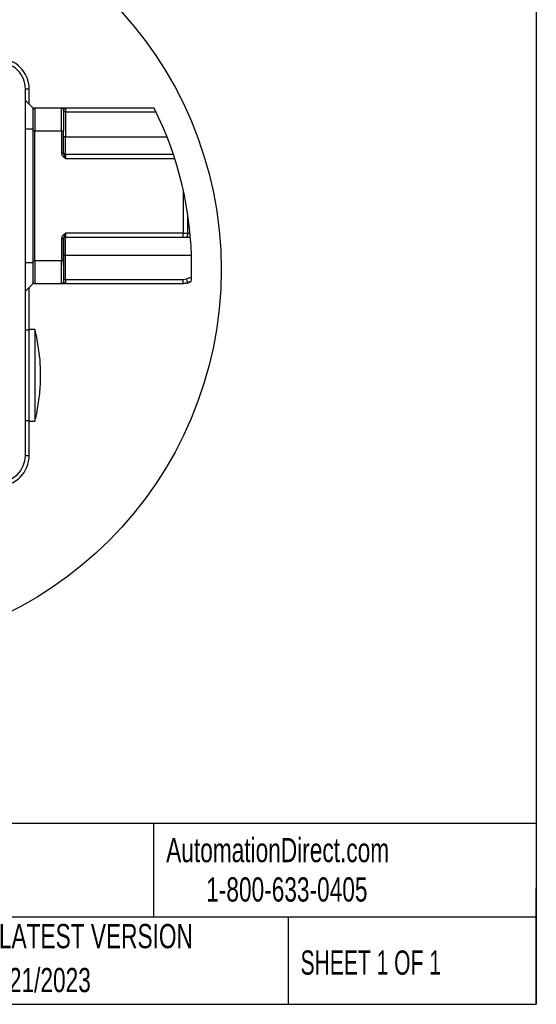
# Model space of a CAD drawing. Header units: millimetres. Extents: x 19 to 819, y 19 to 629.
# Tile 9 of 30: x 684 to 819, y 19 to 277. Entities that reach past the tile are written whole.
import ezdxf

# ---------------------------------------------------------------- set-up
doc = ezdxf.new("R2010")
doc.units = ezdxf.units.MM
doc.header["$LTSCALE"] = 3
doc.layers.add('DIMENSIONS', color=140, linetype='Continuous', lineweight=25)
doc.layers.add('TEXT', color=140, linetype='Continuous', lineweight=25)
doc.layers.add('SLD-DEFPOINTS', color=7, linetype='Continuous')
doc.styles.add('SLDTEXTSTYLE0', font='TXT', dxfattribs={"width": 0.7})
doc.styles.add('SLDTEXTSTYLE1', font='TXT', dxfattribs={"width": 0.65})

msp = doc.modelspace()

# ---------------------------------------------------------------- linework, layer by layer
for p, q in [((685.162, 162.828), (685.162, 258.828)), ((685.162, 258.828), (686.162, 258.828)), ((686.162, 254.828), (686.162, 258.828)), ((687.162, 253.828), (685.162, 255.828)), ((687.162, 248.328), (687.162, 253.828)), ((687.662, 253.828), (687.662, 247.828)), ((694.662, 253.828), (687.662, 253.828)), ((694.662, 247.828), (694.662, 253.828)), ((695.482, 253.828), (694.979, 253.828)), ((695.162, 253.328), (695.162, 247.828)), ((695.662, 252.828), (695.162, 252.828)), ((695.527, 253.775), (695.662, 253.828)), ((695.57, 253.802), (695.662, 253.828)), ((695.662, 253.828), (695.662, 252.828)), ((718.92, 253.828), (695.662, 253.828)), ((695.662, 252.828), (695.662, 246.328)), ((695.662, 252.828), (719.414, 252.828)), ((687.162, 248.328), (685.162, 248.328)), ((687.162, 213.328), (687.162, 248.328)), ((687.662, 247.828), (687.162, 247.828)), ((687.662, 213.828), (687.662, 247.828)), ((687.662, 247.828), (694.662, 247.828)), ((694.662, 247.828), (694.662, 242.042)), ((694.662, 247.828), (695.162, 247.828)), ((695.162, 242.042), (695.162, 247.828)), ((695.162, 246.337), (695.185, 246.328)), ((695.662, 246.328), (695.185, 246.328)), ((695.662, 246.328), (722.276, 246.328)), ((695.662, 241.628), (695.662, 246.328)), ((695.162, 242.042), (694.662, 242.042)), ((695.662, 241.628), (695.662, 240.628)), ((723.988, 241.628), (695.662, 241.628)), ((695.662, 240.628), (724.316, 240.628)), ((726.564, 232.329), (726.564, 221.028)), ((727.717, 226.133), (727.717, 221.023)), ((694.662, 219.613), (694.662, 213.828)), ((695.162, 219.613), (694.662, 219.613)), ((695.162, 219.613), (695.162, 213.828)), ((695.662, 221.028), (695.662, 220.028)), ((726.564, 221.028), (695.662, 221.028)), ((695.662, 220.028), (726.564, 220.028)), ((695.662, 215.328), (695.662, 220.028)), ((726.564, 220.028), (726.564, 221.028)), ((726.564, 221.028), (727.717, 221.023)), ((726.564, 220.028), (727.333, 220.028)), ((727.333, 220.028), (728.434, 220.028)), ((727.717, 221.023), (728.345, 221.016)), ((695.162, 212.684), (695.185, 215.328)), ((695.185, 215.328), (695.162, 215.318)), ((695.185, 215.328), (695.662, 215.328)), ((695.662, 215.328), (728.707, 215.328)), ((695.662, 208.828), (695.662, 215.328)), ((687.162, 213.328), (685.162, 213.328)), ((687.162, 213.828), (687.662, 213.828)), ((687.162, 207.828), (687.162, 213.328)), ((694.662, 213.828), (687.662, 213.828)), ((687.662, 213.828), (687.662, 207.828)), ((695.162, 213.828), (694.662, 213.828)), ((694.662, 207.828), (694.662, 213.828)), ((695.162, 213.828), (695.162, 208.328)), ((727.333, 208.981), (726.564, 208.828)), ((728.716, 209.569), (727.333, 208.981)), ((687.162, 207.828), (685.162, 205.828)), ((686.162, 195.828), (686.162, 206.828)), ((687.662, 207.828), (694.662, 207.828)), ((694.662, 207.828), (695.482, 207.828)), ((695.662, 208.828), (695.162, 208.828)), ((695.662, 207.828), (695.527, 207.88)), ((695.662, 207.828), (695.57, 207.853)), ((695.662, 208.828), (695.662, 207.828)), ((726.564, 208.828), (695.662, 208.828)), ((695.662, 207.828), (726.564, 207.828)), ((726.564, 207.828), (726.564, 208.828)), ((727.717, 208.058), (726.564, 207.828)), ((726.622, 207.828), (727.669, 208.016)), ((727.563, 207.977), (728.674, 208.39)), ((728.678, 208.475), (727.717, 208.058)), ((685.162, 195.728), (686.162, 195.728)), ((686.162, 171.828), (686.162, 195.828)), ((687.662, 195.828), (686.162, 195.828)), ((687.662, 195.828), (687.662, 171.828)), ((688.251, 193.183), (688.255, 193.191)), ((688.255, 174.464), (688.251, 174.473)), ((686.162, 171.928), (685.162, 171.928)), ((686.162, 171.828), (687.662, 171.828)), ((686.162, 162.828), (686.162, 171.828)), ((685.162, 162.828), (686.162, 162.828))]:
    msp.add_line(p, q)
at = {"flags": 128}
for points in [[(727.717, 221.023), (727.71, 220.829), (727.688, 220.642), (727.652, 220.47), (727.604, 220.319), (727.546, 220.195), (727.48, 220.103), (727.408, 220.047), (727.333, 220.028)], [(727.333, 208.981), (727.408, 208.802), (727.48, 208.629), (727.546, 208.47), (727.604, 208.33), (727.652, 208.215), (727.688, 208.13), (727.71, 208.077), (727.717, 208.058)]]:
    msp.add_lwpolyline(points, dxfattribs=at)
for centre, radius, start, end in [((678.162, 258.828), 8, 0.00001, 89.99998), ((678.162, 258.828), 7, 359.99998, 90.00002), ((687.662, 253.328), 0.5, 89.99749, 180.00176), ((694.662, 253.328), 0.5, 359.99822, 90.00252), ((695.662, 242.128), 0.5, 179.99943, 269.9996), ((695.662, 219.528), 0.5, 90.0004, 180.00057), ((687.662, 208.328), 0.5, 180.00116, 269.99959), ((694.662, 208.328), 0.5, 270.00039, 359.99887), ((640.412, 183.828), 48.75, 11.07409, 14.25001), ((640.411, 183.828), 48.752, 345.75002, 348.92581), ((678.162, 162.828), 7, 270.00009, 359.99997), ((678.162, 162.828), 8, 269.99993, 0.00008)]:
    msp.add_arc(centre, radius, start, end)
for points, knots in [([(695.162, 253.328), (695.187, 253.375), (695.246, 253.489), (695.377, 253.635), (695.479, 253.73), (695.527, 253.775)], [0, 0, 0, 0, 0.27594818, 0.65966491, 1, 1, 1, 1]), ([(695.185, 241.979), (695.177, 242.118), (695.152, 242.574), (695.168, 243.484), (695.16, 244.794), (695.176, 245.788), (695.185, 246.328)], [0, 0, 0, 0, 0.09611522, 0.31450068, 0.62784851, 1, 1, 1, 1]), ([(694.662, 242.042), (694.68, 241.891), (694.716, 241.59), (695.049, 241.069), (695.417, 240.804), (695.662, 240.628)], [0, 0, 0, 0, 0.2500595, 0.5004625, 1, 1, 1, 1]), ([(695.662, 240.628), (695.618, 240.752), (695.532, 240.995), (695.392, 241.345), (695.222, 241.676), (695.182, 241.919), (695.162, 242.042)], [0, 0, 0, 0, 0.2638861, 0.5132878, 0.7533131, 1, 1, 1, 1]), ([(695.662, 221.028), (695.417, 220.851), (695.049, 220.586), (694.716, 220.066), (694.68, 219.764), (694.662, 219.613)], [0, 0, 0, 0, 0.49952821, 0.74994021, 1, 1, 1, 1]), ([(695.185, 215.328), (695.176, 215.868), (695.16, 216.864), (695.168, 218.174), (695.152, 219.084), (695.177, 219.537), (695.185, 219.676)], [0, 0, 0, 0, 0.3729463, 0.6867361, 0.9042512, 1, 1, 1, 1]), ([(695.162, 219.613), (695.182, 219.736), (695.222, 219.979), (695.392, 220.31), (695.532, 220.66), (695.618, 220.903), (695.662, 221.028)], [0, 0, 0, 0, 0.246687, 0.4867123, 0.7361232, 1, 1, 1, 1]), ([(695.527, 207.88), (695.479, 207.925), (695.377, 208.021), (695.246, 208.166), (695.187, 208.28), (695.162, 208.328)], [0, 0, 0, 0, 0.34033509, 0.72405182, 1, 1, 1, 1]), ([(688.251, 174.473), (688.505, 175.992), (689.013, 179.029), (689.222, 183.709), (689.037, 188.45), (688.513, 191.605), (688.251, 193.183)], [0, 0, 0, 0, 0.2452993, 0.4905987, 0.7452995, 1, 1, 1, 1])]:
    msp.add_open_spline(points, degree=3, knots=knots)
at = {"layer": 'DIMENSIONS'}
msp.add_circle((636.189, 211.512), 100.318, dxfattribs=at)
at = {"layer": 'SLD-DEFPOINTS'}
for centre, radius, start, end in [((636.189, 212.301), 92.568, 0.00001, 26.65412), ((636.191, 212.301), 92.566, 357.57834, 0.00002)]:
    msp.add_arc(centre, radius, start, end, dxfattribs=at)
at = {"layer": 'TEXT'}
for p, q in [((819.15, 628.65), (819.15, 19.05)), ((819.15, 66.378), (19.05, 66.378)), ((718.726, 66.378), (718.726, 41.91)), ((819.15, 19.05), (819.15, 49.53)), ((819.15, 41.91), (19.05, 41.91)), ((754.046, 41.91), (754.046, 19.05)), ((19.05, 19.05), (819.15, 19.05))]:
    msp.add_line(p, q, dxfattribs=at)

# ---------------------------------------------------------------- texts
at = {"layer": 'TEXT', "char_height": 6.35}
for s, insert, attachment_point, style in [('AutomationDirect.com', (722.085, 62.63), 1, 'SLDTEXTSTYLE0'), ('1-800-633-0405', (732.575, 52.311), 1, 'SLDTEXTSTYLE0'), ('LATEST VERSION', (703.656, 40.092), 2, 'SLDTEXTSTYLE0'), ('SHEET 1 OF 1', (757.324, 33.154), 1, 'SLDTEXTSTYLE1'), ('9/21/2023', (689.104, 28.583), 2, 'SLDTEXTSTYLE0')]:
    msp.add_mtext(s, dxfattribs=dict(at, insert=insert, attachment_point=attachment_point, style=style))

doc.saveas('drawing.dxf')
